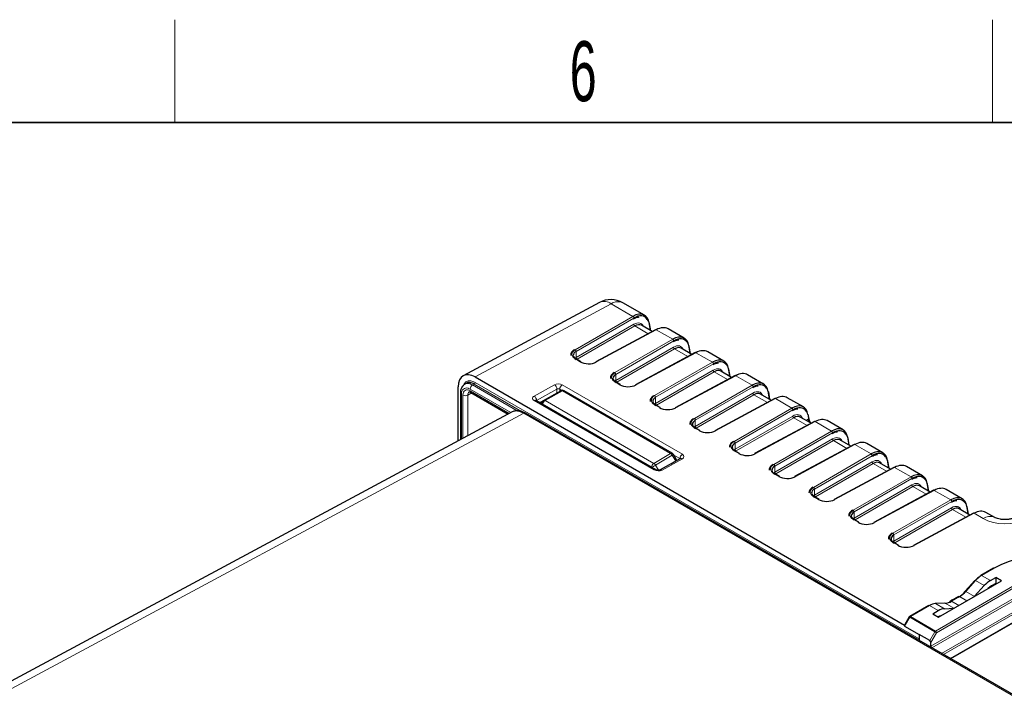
# Paper-space layout 'Blatt2' of a CAD drawing. Header units: millimetres. Extents: x 5 to 418, y 2 to 292.
# Tile 58 of 60: x 256 to 313, y 248 to 288. Entities that reach past the tile are written whole.
import ezdxf

# ---------------------------------------------------------------- set-up
doc = ezdxf.new("R2010")
doc.units = ezdxf.units.MM
doc.layers.add('SLD-0', color=7, linetype='Continuous')
doc.styles.add('SLDTEXTSTYLE0', font='TXT', dxfattribs={"width": 0.605})

psp = doc.layouts.new('Blatt2')

# ---------------------------------------------------------------- linework, layer by layer
at = {"color": 7, "linetype": 'Continuous', "lineweight": 25}
for p, q in [((289.558, 272), (281.604, 267.723)), ((292.182, 271.252), (290.921, 271.98)), ((292.831, 270.405), (289.337, 268.527)), ((292.633, 270.299), (292, 270.664)), ((292.546, 270.349), (292.476, 270.773)), ((294.502, 269.913), (293.564, 270.454)), ((294.952, 268.96), (294.319, 269.325)), ((294.865, 269.01), (294.795, 269.434)), ((296.821, 268.574), (295.883, 269.115)), ((288.462, 268.54), (288.184, 268.7)), ((295.151, 269.067), (291.657, 267.188)), ((297.271, 267.621), (296.638, 267.987)), ((297.185, 267.671), (297.115, 268.095)), ((282.292, 267.647), (307.37, 253.17)), ((290.781, 267.201), (290.504, 267.361)), ((297.47, 267.728), (293.976, 265.849)), ((299.14, 267.235), (298.203, 267.776)), ((281.302, 263.914), (281.302, 267.076)), ((281.768, 267.275), (281.681, 267.223)), ((286.283, 266.282), (287.291, 266.844)), ((293.803, 263.198), (287.489, 266.843)), ((281.438, 266.724), (281.438, 266.728)), ((281.438, 266.724), (281.438, 263.987)), ((282.048, 266.743), (284.226, 265.486)), ((292.852, 262.228), (285.838, 266.277)), ((286.083, 266.167), (286.283, 266.282)), ((299.789, 266.389), (296.295, 264.51)), ((299.591, 266.282), (298.957, 266.648)), ((299.502, 266.345), (299.434, 266.756)), ((301.46, 265.896), (300.522, 266.437)), ((293.101, 265.862), (292.823, 266.023)), ((284.447, 265.605), (253.786, 249.13)), ((338.374, 234.858), (285.231, 265.536)), ((302.109, 265.05), (298.615, 263.171)), ((301.91, 264.943), (301.277, 265.309)), ((301.782, 265.246), (301.753, 265.417)), ((303.779, 264.557), (302.841, 265.098)), ((295.42, 264.523), (295.142, 264.684)), ((304.229, 263.604), (303.596, 263.97)), ((304.14, 263.667), (304.073, 264.078)), ((297.739, 263.184), (297.461, 263.345)), ((304.428, 263.711), (300.934, 261.832)), ((306.098, 263.218), (305.161, 263.759)), ((294.295, 262.887), (293.107, 262.225)), ((294.076, 262.778), (293.876, 263.124)), ((294.082, 262.768), (294.076, 262.778)), ((306.747, 262.372), (303.253, 260.493)), ((306.549, 262.265), (305.915, 262.631)), ((306.462, 262.315), (306.392, 262.739)), ((308.418, 261.879), (307.48, 262.42)), ((300.059, 261.845), (299.781, 262.006)), ((309.067, 261.033), (305.572, 259.154)), ((308.868, 260.926), (308.235, 261.292)), ((308.781, 260.977), (308.711, 261.4)), ((310.737, 260.54), (309.799, 261.082)), ((302.378, 260.507), (302.1, 260.667)), ((311.187, 259.587), (310.554, 259.953)), ((311.1, 259.638), (311.031, 260.061)), ((304.697, 259.168), (304.419, 259.328)), ((311.386, 259.694), (307.892, 257.816)), ((312.634, 259.445), (312.119, 259.743)), ((312.634, 259.445), (312.618, 259.454)), ((307.016, 257.829), (306.739, 257.989)), ((312.568, 256.495), (311.829, 256.068)), ((312.383, 255.767), (312.692, 255.946)), ((313.026, 255.753), (312.692, 255.946)), ((312.692, 255.946), (312.692, 255.593)), ((309.36, 253.637), (313.026, 255.753)), ((311.475, 255.774), (310.906, 255.139)), ((311.46, 254.849), (312.023, 255.469)), ((312.692, 255.593), (312.447, 255.451)), ((312.692, 255.593), (312.721, 255.576)), ((310.543, 254.836), (310.067, 254.561)), ((308.781, 254.309), (307.67, 253.667)), ((309.721, 254.449), (309.152, 254.427)), ((309.693, 254.124), (310.246, 254.148)), ((310.049, 251.209), (315.122, 254.138)), ((307.64, 253.638), (307.363, 253.157)), ((309.026, 253.829), (309.335, 254.008)), ((309.026, 253.829), (309.36, 253.637)), ((307.375, 253.111), (308.224, 252.621)), ((308.224, 252.621), (308.224, 252.263)), ((308.841, 252.265), (308.224, 252.621)), ((308.901, 251.935), (308.898, 252.14))]:
    psp.add_line(p, q, dxfattribs=at)
at = {"color": 7, "linetype": 'Continuous', "lineweight": 18}
for p, q in [((290.239, 271.92), (282.292, 267.647)), ((291.511, 271.186), (290.239, 271.92)), ((288.137, 269.238), (291.511, 271.186)), ((291.568, 271.088), (288.193, 269.14)), ((288.193, 268.78), (291.56, 270.724)), ((291.617, 270.626), (288.25, 268.682)), ((292.87, 270.401), (289.376, 268.522)), ((292.4, 270.174), (291.617, 270.626)), ((292.514, 270.367), (292.455, 270.727)), ((293.83, 269.847), (292.87, 270.401)), ((290.456, 267.899), (293.83, 269.847)), ((293.887, 269.749), (290.513, 267.801)), ((288.193, 268.78), (288.193, 269.14)), ((290.513, 267.441), (293.88, 269.385)), ((293.936, 269.287), (290.569, 267.343)), ((294.72, 268.835), (293.936, 269.287)), ((294.833, 269.028), (294.774, 269.389)), ((288.423, 268.537), (288.145, 268.697)), ((295.19, 269.062), (291.695, 267.183)), ((292.775, 266.56), (296.15, 268.508)), ((296.15, 268.508), (295.19, 269.062)), ((296.206, 268.41), (292.832, 266.462)), ((292.832, 266.103), (296.199, 268.046)), ((296.256, 267.948), (292.889, 266.005)), ((297.039, 267.496), (296.256, 267.948)), ((297.153, 267.689), (297.093, 268.05)), ((290.742, 267.198), (290.465, 267.358)), ((290.513, 267.441), (290.513, 267.801)), ((297.509, 267.723), (294.015, 265.844)), ((298.469, 267.169), (297.509, 267.723)), ((284.376, 265.566), (282.004, 266.936)), ((282.006, 266.835), (284.287, 265.518)), ((282.231, 267.231), (282.144, 267.18)), ((282.144, 267.18), (284.75, 265.676)), ((285.004, 265.63), (282.231, 267.231)), ((282.287, 267.328), (308.224, 252.355)), ((285.74, 266.526), (286.928, 267.187)), ((287.067, 266.941), (285.879, 266.279)), ((287.389, 266.833), (286.382, 266.271)), ((287.067, 266.719), (287.067, 266.941)), ((287.357, 266.867), (287.237, 266.936)), ((287.237, 266.936), (287.237, 266.814)), ((287.38, 267.183), (294.395, 263.133)), ((293.703, 263.188), (287.389, 266.833)), ((295.095, 265.221), (298.469, 267.169)), ((298.526, 267.071), (295.151, 265.123)), ((281.496, 266.643), (281.496, 264.019)), ((281.582, 264.065), (281.582, 266.59)), ((282.097, 266.715), (281.863, 266.588)), ((281.863, 266.588), (281.863, 264.216)), ((292.754, 262.219), (285.74, 266.269)), ((285.879, 266.279), (285.879, 266.253)), ((286.382, 266.271), (292.73, 262.606)), ((292.832, 266.103), (292.832, 266.462)), ((295.151, 264.764), (298.518, 266.707)), ((298.575, 266.609), (295.208, 264.666)), ((299.828, 266.384), (296.334, 264.506)), ((299.358, 266.157), (298.575, 266.609)), ((299.472, 266.351), (299.413, 266.711)), ((300.788, 265.83), (299.828, 266.384)), ((286.083, 266.167), (286.059, 266.149)), ((293.062, 265.859), (292.784, 266.019)), ((297.414, 263.882), (300.788, 265.83)), ((300.845, 265.732), (297.471, 263.784)), ((285.134, 265.528), (254.336, 248.98)), ((338.276, 234.849), (285.134, 265.528)), ((295.151, 264.764), (295.151, 265.123)), ((297.471, 263.425), (300.838, 265.368)), ((300.894, 265.27), (297.527, 263.327)), ((301.678, 264.818), (300.894, 265.27)), ((301.76, 265.201), (301.614, 265.114)), ((301.76, 265.201), (301.732, 265.372)), ((295.381, 264.52), (295.103, 264.68)), ((302.147, 265.045), (298.653, 263.167)), ((299.733, 262.543), (303.108, 264.491)), ((303.108, 264.491), (302.147, 265.045)), ((303.164, 264.393), (299.79, 262.445)), ((299.79, 262.086), (303.157, 264.029)), ((303.213, 263.932), (299.847, 261.988)), ((303.997, 263.479), (303.213, 263.932)), ((304.111, 263.673), (304.051, 264.033)), ((297.7, 263.181), (297.422, 263.341)), ((297.471, 263.425), (297.471, 263.784)), ((304.467, 263.706), (300.973, 261.828)), ((305.427, 263.152), (304.467, 263.706)), ((292.73, 262.606), (293.703, 263.188)), ((293.805, 263.083), (292.832, 262.502)), ((294.395, 262.877), (293.207, 262.215)), ((293.876, 263.124), (293.805, 263.083)), ((294.005, 262.737), (293.805, 263.083)), ((294.251, 262.887), (293.894, 263.093)), ((294.076, 262.778), (294.005, 262.737)), ((294.251, 262.862), (294.251, 262.887)), ((302.053, 261.204), (305.427, 263.152)), ((305.483, 263.054), (302.109, 261.106)), ((292.832, 262.502), (293.006, 262.2)), ((293.712, 262.562), (294.005, 262.737)), ((294.005, 262.737), (294.01, 262.728)), ((299.79, 262.086), (299.79, 262.445)), ((302.109, 260.747), (305.476, 262.691)), ((305.533, 262.593), (302.166, 260.649)), ((306.786, 262.367), (303.292, 260.489)), ((306.316, 262.14), (305.533, 262.593)), ((306.43, 262.334), (306.371, 262.694)), ((307.746, 261.813), (306.786, 262.367)), ((300.02, 261.842), (299.742, 262.002)), ((304.372, 259.865), (307.746, 261.813)), ((307.803, 261.715), (304.429, 259.767)), ((302.109, 260.747), (302.109, 261.106)), ((304.429, 259.408), (307.796, 261.352)), ((307.852, 261.254), (304.485, 259.31)), ((309.105, 261.029), (305.611, 259.15)), ((308.636, 260.801), (307.852, 261.254)), ((308.749, 260.995), (308.69, 261.355)), ((310.066, 260.474), (309.105, 261.029)), ((302.339, 260.503), (302.061, 260.663)), ((306.691, 258.526), (310.066, 260.474)), ((310.122, 260.376), (306.748, 258.428)), ((306.748, 258.069), (310.115, 260.013)), ((310.171, 259.915), (306.804, 257.971)), ((310.955, 259.462), (310.171, 259.915)), ((311.069, 259.656), (311.009, 260.016)), ((304.658, 259.164), (304.38, 259.325)), ((304.429, 259.408), (304.429, 259.767)), ((311.425, 259.69), (307.931, 257.811)), ((311.951, 259.386), (311.425, 259.69)), ((306.748, 258.069), (306.748, 258.428)), ((306.977, 257.825), (306.7, 257.986)), ((312.608, 256.491), (311.869, 256.064)), ((312.383, 255.767), (311.869, 256.064)), ((309.17, 252.82), (314.068, 255.647)), ((314.125, 255.551), (309.227, 252.723)), ((311.51, 255.766), (310.941, 255.131)), ((312.023, 255.469), (311.51, 255.766)), ((308.901, 251.935), (314.134, 254.955)), ((314.191, 254.858), (308.959, 251.838)), ((310.583, 254.832), (310.107, 254.557)), ((311.007, 254.587), (310.583, 254.832)), ((311.445, 254.84), (310.941, 255.131)), ((308.821, 254.305), (307.71, 253.663)), ((309.335, 254.008), (308.821, 254.305)), ((309.748, 254.442), (309.179, 254.42)), ((309.693, 254.124), (309.179, 254.42)), ((309.533, 251.507), (314.623, 254.446)), ((314.68, 254.349), (309.645, 251.442)), ((310.252, 254.151), (309.748, 254.442)), ((315.162, 254.134), (310.073, 251.196)), ((310.531, 254.312), (310.107, 254.557)), ((307.67, 253.621), (307.375, 253.111)), ((309.13, 252.778), (307.67, 253.621)), ((307.71, 253.663), (309.17, 252.82)), ((308.841, 252.265), (309.13, 252.778)), ((309.227, 252.723), (308.898, 252.14))]:
    psp.add_line(p, q, dxfattribs=at)
at = {"color": 7, "linetype": 'Continuous', "lineweight": 25, "flags": 128}
for points in [[(299.502, 266.345), (299.502, 266.34), (299.502, 266.333)], [(286.082, 266.166), (286.06, 266.151), (286.058, 266.15)], [(304.14, 263.667), (304.141, 263.662), (304.141, 263.656)], [(310.906, 255.139), (310.905, 255.138), (310.904, 255.133), (310.905, 255.126), (310.909, 255.118)]]:
    psp.add_lwpolyline(points, dxfattribs=at)
at = {"color": 7, "linetype": 'Continuous', "lineweight": 18, "flags": 128}
for points in [[(292.832, 262.502), (292.802, 262.485), (292.77, 262.466), (292.736, 262.446), (292.702, 262.427), (292.669, 262.408), (292.638, 262.39), (292.611, 262.374), (292.605, 262.371)], [(311.51, 255.766), (311.5, 255.771), (311.49, 255.775), (311.483, 255.776), (311.477, 255.775), (311.475, 255.774)], [(310.941, 255.131), (310.931, 255.136), (310.921, 255.14), (310.914, 255.141), (310.908, 255.141), (310.906, 255.139)], [(307.64, 253.638), (307.641, 253.637), (307.645, 253.635), (307.651, 253.632), (307.659, 253.627), (307.67, 253.621)]]:
    psp.add_lwpolyline(points, dxfattribs=at)
at = {"color": 7, "linetype": 'Continuous', "lineweight": 25}
for centre, radius, start, end in [((290.221, 270.767), 1.4, 60.00269, 118.26557), ((292.433, 270.764), 0.044, 11.48, 63.10992), ((292.847, 270.369), 0.0395, 53.60191, 112.96519), ((294.752, 269.425), 0.044, 11.48, 63.10992), ((288.445, 268.504), 0.0396, 65.36022, 124.60414), ((289.353, 268.49), 0.0395, 53.60191, 112.96519), ((295.166, 269.03), 0.0395, 53.60191, 112.96519), ((297.072, 268.086), 0.044, 11.48, 63.10992), ((297.485, 267.691), 0.0395, 53.60191, 112.96519), ((287.389, 266.67), 0.2, 60.00269, 119.1388), ((290.765, 267.165), 0.0396, 65.36022, 124.60414), ((291.672, 267.152), 0.0395, 53.60191, 112.96519), ((299.391, 266.747), 0.044, 11.48, 63.10992), ((299.805, 266.352), 0.0395, 53.60191, 112.96519), ((293.084, 265.826), 0.0396, 65.36022, 124.60414), ((293.991, 265.813), 0.0395, 53.60191, 112.96519), ((301.71, 265.408), 0.044, 11.48, 63.10992), ((302.124, 265.013), 0.0395, 53.60191, 112.96519), ((295.403, 264.487), 0.0396, 65.36022, 124.60414), ((296.311, 264.474), 0.0395, 53.60191, 112.96519), ((304.03, 264.069), 0.044, 11.48, 63.10992), ((304.443, 263.675), 0.0395, 53.60191, 112.96519), ((293.703, 263.024), 0.2, 30.00252, 60.00269), ((297.723, 263.148), 0.0396, 65.36022, 124.60414), ((298.63, 263.135), 0.0395, 53.60191, 112.96519), ((306.349, 262.73), 0.044, 11.48, 63.10992), ((306.763, 262.336), 0.0395, 53.60191, 112.96519), ((300.042, 261.809), 0.0396, 65.36022, 124.60414), ((300.949, 261.796), 0.0395, 53.60191, 112.96519), ((308.668, 261.391), 0.044, 11.48, 63.10992), ((309.082, 260.997), 0.0395, 53.60191, 112.96519), ((302.361, 260.471), 0.0396, 65.36022, 124.60414), ((303.269, 260.457), 0.0395, 53.60191, 112.96519), ((310.988, 260.052), 0.044, 11.48, 63.10992), ((311.401, 259.658), 0.0395, 53.60191, 112.96519), ((304.681, 259.132), 0.0396, 65.36022, 124.60414), ((305.588, 259.118), 0.0395, 53.60191, 112.96519), ((307, 257.793), 0.0396, 65.36022, 124.60414), ((307.907, 257.779), 0.0395, 53.60191, 112.96519), ((316.228, 249.542), 7.835, 62.48054, 117.51946), ((312.584, 256.458), 0.0402, 54.38242, 114.30712), ((312.528, 254.833), 1.396, 120.82793, 138.78045), ((312.635, 254.78), 1.496, 120.82793, 138.78045), ((311.845, 256.032), 0.0402, 54.38242, 114.30712), ((309.708, 256.169), 1.596, 300.82793, 318.78045), ((309.816, 256.117), 1.496, 300.82793, 318.78045), ((309.236, 253.63), 0.792, 94.05673, 121.56592), ((309.154, 254.377), 0.0496, 59.25628, 91.9406), ((309.692, 255.232), 0.792, 274.05673, 301.56592), ((310.084, 254.525), 0.0402, 54.38242, 114.30712), ((307.71, 253.598), 0.08, 119.99731, 150), ((309.026, 251.942), 0.124, 183.30647, 230.20016)]:
    psp.add_arc(centre, radius, start, end, dxfattribs=at)
at = {"color": 7, "linetype": 'Continuous', "lineweight": 18}
for centre, radius, start, end in [((289.828, 271.363), 0.692, 53.60191, 112.96519), ((290.632, 271.35), 0.693, 65.33229, 124.63207), ((291.448, 271.084), 0.119, 1.72152, 58.27848), ((291.68, 270.728), 0.119, 181.72152, 238.27848), ((292.427, 270.768), 0.0493, 304.21163, 5.03558), ((293.768, 269.745), 0.119, 1.72152, 58.27848), ((288.074, 269.136), 0.119, 1.72152, 58.27848), ((293.999, 269.389), 0.119, 181.72152, 238.27848), ((294.746, 269.429), 0.0493, 304.21163, 5.03558), ((288.168, 268.664), 0.0396, 65.36022, 124.60414), ((288.313, 268.784), 0.119, 181.72152, 238.27848), ((296.087, 268.406), 0.119, 1.72152, 58.27848), ((296.318, 268.05), 0.119, 181.72152, 238.27848), ((297.066, 268.09), 0.0493, 304.21163, 5.03558), ((290.393, 267.797), 0.119, 1.72152, 58.27848), ((290.487, 267.325), 0.0396, 65.36022, 124.60414), ((290.632, 267.445), 0.119, 181.72152, 238.27848), ((282.311, 266.922), 0.308, 122.91809, 177.3706), ((282.105, 266.824), 0.0988, 173.76303, 234.92479), ((282.164, 267.334), 0.123, 302.91809, 357.3706), ((286.764, 266.933), 0.303, 1.58347, 57.26691), ((287.543, 266.923), 0.307, 121.9772, 177.4454), ((287.33, 266.755), 0.0976, 53.25708, 114.08543), ((287.447, 266.751), 0.101, 65.69288, 125.61758), ((298.406, 267.067), 0.119, 1.72152, 58.27848), ((281.533, 266.731), 0.096, 184.09434, 247.2258), ((281.724, 266.863), 0.308, 242.65648, 296.76622), ((285.576, 266.271), 0.303, 1.58347, 57.26691), ((285.796, 266.187), 0.099, 65.36022, 124.60414), ((286.386, 266.135), 0.18, 125.0418, 207.44895), ((286.55, 266.01), 0.311, 122.81131, 173.61212), ((286.323, 266.193), 0.0976, 53.25708, 114.08543), ((292.713, 266.458), 0.119, 1.72152, 58.27848), ((298.638, 266.711), 0.119, 181.72152, 238.27848), ((299.385, 266.751), 0.0493, 304.21163, 5.03558), ((292.806, 265.987), 0.0396, 65.36022, 124.60414), ((292.951, 266.106), 0.119, 181.72152, 238.27848), ((300.726, 265.728), 0.119, 1.72152, 58.27848), ((285.19, 265.446), 0.099, 65.35414, 124.58522), ((295.032, 265.119), 0.119, 1.72152, 58.27848), ((300.957, 265.372), 0.119, 181.72152, 238.27848), ((301.704, 265.413), 0.0493, 304.21163, 5.03558), ((301.732, 265.242), 0.0493, 304.21163, 5.03558), ((295.126, 264.648), 0.0396, 65.36022, 124.60414), ((295.271, 264.767), 0.119, 181.72152, 238.27848), ((303.045, 264.389), 0.119, 1.72152, 58.27848), ((303.276, 264.033), 0.119, 181.72152, 238.27848), ((304.024, 264.074), 0.0493, 304.21163, 5.03558), ((297.351, 263.781), 0.119, 1.72152, 58.27848), ((297.445, 263.309), 0.0396, 65.36022, 124.60414), ((297.59, 263.428), 0.119, 181.72152, 238.27848), ((293.761, 263.106), 0.101, 65.69288, 125.61758), ((293.555, 262.942), 0.287, 29.47073, 58.96593), ((294.557, 262.873), 0.307, 121.9772, 177.4454), ((294.336, 262.794), 0.101, 54.63713, 113.91254), ((305.364, 263.051), 0.119, 1.72152, 58.27848), ((292.899, 262.345), 0.311, 122.81131, 173.61212), ((292.582, 262.361), 0.287, 29.47073, 58.96593), ((292.811, 262.138), 0.0989, 65.19275, 124.6183), ((293.148, 262.132), 0.101, 54.63777, 113.90476), ((299.671, 262.442), 0.119, 1.72152, 58.27848), ((305.596, 262.694), 0.119, 181.72152, 238.27848), ((306.343, 262.735), 0.0493, 304.21163, 5.03558), ((299.764, 261.97), 0.0396, 65.36022, 124.60414), ((299.909, 262.089), 0.119, 181.72152, 238.27848), ((307.683, 261.712), 0.119, 1.72152, 58.27848), ((301.99, 261.103), 0.119, 1.72152, 58.27848), ((307.915, 261.355), 0.119, 181.72152, 238.27848), ((308.662, 261.396), 0.0493, 304.21163, 5.03558), ((302.084, 260.631), 0.0396, 65.36022, 124.60414), ((302.229, 260.75), 0.119, 181.72152, 238.27848), ((310.003, 260.373), 0.119, 1.72152, 58.27848), ((310.234, 260.016), 0.119, 181.72152, 238.27848), ((310.982, 260.057), 0.0493, 304.21163, 5.03558), ((304.309, 259.764), 0.119, 1.72152, 58.27848), ((304.403, 259.292), 0.0396, 65.36022, 124.60414), ((304.548, 259.412), 0.119, 181.72152, 238.27848), ((312.347, 258.809), 0.699, 67.18309, 124.47594), ((306.629, 258.425), 0.119, 1.72152, 58.27848), ((306.722, 257.953), 0.0396, 65.36022, 124.60414), ((306.867, 258.073), 0.119, 181.72152, 238.27848), ((310.559, 254.799), 0.0402, 54.38242, 114.30712), ((308.797, 254.272), 0.0402, 54.38242, 114.30712), ((309.723, 254.4), 0.0496, 59.25628, 91.9406), ((307.686, 253.631), 0.0402, 54.38242, 114.30712), ((307.771, 253.565), 0.115, 121.95467, 151.14439), ((309.232, 252.722), 0.115, 121.95467, 151.14439), ((304.827, 245.056), 8.84, 60.14978, 60.86879), ((309.104, 252.716), 0.123, 3.22965, 57.34774)]:
    psp.add_arc(centre, radius, start, end, dxfattribs=at)
at = {"color": 7, "linetype": 'Continuous', "lineweight": 25}
for centre, major_axis, ratio, start_param, end_param in [((291.494, 270.032), (0.683, 1.222), 0.567804, 5.664277, 7.043087), ((291.552, 270), (0.643, 1.153), 0.567218, 6.008824, 7.042622), ((291.607, 269.967), (0.389, 0.699), 0.566193, 6.273948, 7.041811), ((292.853, 269.248), (0.717, 1.202), 0.586803, 0.008503, 0.776367), ((293.813, 268.694), (0.683, 1.222), 0.567804, 5.664277, 7.043087), ((293.871, 268.661), (0.643, 1.153), 0.567218, 6.008824, 7.042622), ((288.625, 268.899), (0.6, -0.01), 0.565757, 2.383153, 3.936496), ((293.927, 268.628), (0.389, 0.699), 0.566193, 6.273948, 7.041811), ((295.172, 267.909), (0.717, 1.202), 0.586803, 0.008503, 0.776367), ((288.625, 268.54), (0.6, -0.008), 0.568489, 2.380984, 2.590407), ((288.904, 268.804), (0.68, -0.01), 0.567125, 3.935417, 5.48876), ((296.133, 267.355), (0.683, 1.222), 0.567804, 5.664277, 7.043087), ((296.19, 267.323), (0.643, 1.153), 0.567218, 6.008824, 7.042622), ((282.292, 266.504), (-0.7, 1.213), 0.577206, 5.498021, 7.068512), ((296.246, 267.289), (0.389, 0.699), 0.566193, 6.273948, 7.041811), ((290.944, 267.56), (0.6, -0.01), 0.565757, 2.383153, 3.936496), ((290.944, 267.201), (0.6, -0.008), 0.568489, 2.380984, 2.590407), ((297.491, 266.57), (0.717, 1.202), 0.586803, 0.008503, 0.776367), ((298.452, 266.016), (0.683, 1.222), 0.567804, 5.664277, 7.043087), ((291.223, 267.466), (0.68, -0.01), 0.567125, 3.935417, 5.48876), ((298.51, 265.984), (0.643, 1.153), 0.567218, 6.008824, 7.042622), ((293.264, 266.221), (0.6, -0.01), 0.565757, 2.383153, 3.936496), ((298.565, 265.95), (0.389, 0.699), 0.566193, 6.273948, 7.041811), ((299.811, 265.231), (0.717, 1.202), 0.586803, 0.008503, 0.776367), ((285.132, 264.383), (-0.695, 1.216), 0.577273, 5.500542, 6.268088), ((293.264, 265.862), (0.6, -0.008), 0.568489, 2.380984, 2.590407), ((293.542, 266.127), (0.68, -0.01), 0.567125, 3.935417, 5.48876), ((300.771, 264.677), (0.683, 1.222), 0.567804, 5.664277, 7.043087), ((300.829, 264.645), (0.643, 1.153), 0.567218, 6.008824, 7.042622), ((295.583, 264.882), (0.6, -0.01), 0.565757, 2.383153, 3.936496), ((300.884, 264.611), (0.389, 0.699), 0.566193, 6.273948, 7.041811), ((302.313, 264.955), (-0.48, 0.626), 0.469328, 0.720972, 1.205714), ((302.13, 263.892), (0.717, 1.202), 0.586803, 0.008503, 0.776367), ((295.583, 264.523), (0.6, -0.008), 0.568489, 2.380984, 2.590407), ((295.862, 264.788), (0.68, -0.01), 0.567125, 3.935417, 5.48876), ((303.091, 263.338), (0.683, 1.222), 0.567804, 5.664277, 7.043087), ((303.148, 263.306), (0.643, 1.153), 0.567218, 6.008824, 7.042622), ((303.204, 263.273), (0.389, 0.699), 0.566193, 6.273948, 7.041811), ((297.902, 263.543), (0.6, -0.01), 0.565757, 2.383153, 3.936496), ((297.902, 263.184), (0.6, -0.008), 0.568489, 2.380984, 2.590407), ((304.449, 262.554), (0.717, 1.202), 0.586803, 0.008503, 0.776367), ((305.41, 261.999), (0.683, 1.222), 0.567804, 5.664277, 7.043087), ((298.181, 263.449), (0.68, -0.01), 0.567125, 3.935417, 5.48876), ((305.467, 261.967), (0.643, 1.153), 0.567218, 6.008824, 7.042622), ((300.222, 262.204), (0.6, -0.01), 0.565757, 2.383153, 3.936496), ((305.523, 261.934), (0.389, 0.699), 0.566193, 6.273948, 7.041811), ((306.769, 261.215), (0.717, 1.202), 0.586803, 0.008503, 0.776367), ((300.222, 261.845), (0.6, -0.008), 0.568489, 2.380984, 2.590407), ((300.5, 262.11), (0.68, -0.01), 0.567125, 3.935417, 5.48876), ((307.729, 260.66), (0.683, 1.222), 0.567804, 5.664277, 7.043087), ((307.787, 260.628), (0.643, 1.153), 0.567218, 6.008824, 7.042622), ((302.541, 260.865), (0.6, -0.01), 0.565757, 2.383153, 3.936496), ((307.842, 260.595), (0.389, 0.699), 0.566193, 6.273948, 7.041811), ((309.088, 259.876), (0.717, 1.202), 0.586803, 0.008503, 0.776367), ((302.541, 260.506), (0.6, -0.008), 0.568489, 2.380984, 2.590407), ((302.82, 260.771), (0.68, -0.01), 0.567125, 3.935417, 5.48876), ((310.049, 259.321), (0.683, 1.222), 0.567804, 5.664277, 7.043087), ((310.106, 259.289), (0.643, 1.153), 0.567218, 6.008824, 7.042622), ((310.162, 259.256), (0.389, 0.699), 0.566193, 6.273948, 7.041811), ((304.86, 259.527), (0.6, -0.01), 0.565757, 2.383153, 3.936496), ((304.86, 259.167), (0.6, -0.008), 0.568489, 2.380984, 2.590407), ((311.407, 258.537), (0.717, 1.202), 0.586803, 0.008503, 0.776367), ((305.139, 259.432), (0.68, -0.01), 0.567125, 3.935417, 5.48876), ((307.18, 258.188), (0.6, -0.01), 0.565757, 2.383153, 3.936496), ((307.18, 257.828), (0.6, -0.008), 0.568489, 2.380984, 2.590407), ((307.458, 258.093), (0.68, -0.01), 0.567125, 3.935417, 5.48876), ((312.369, 254.796), (0.615, 1.03), 0.56722, 0.793746, 1.230078), ((312.432, 254.48), (0.615, 1.03), 0.56722, 0.793746, 1.054713), ((309.321, 253.036), (0.615, 1.03), 0.56722, 0.357413, 0.793746), ((309.246, 252.641), (0.615, 1.03), 0.56722, 0.532778, 0.706048), ((307.455, 253.157), (0.0971, 0.026), 0.51759, 2.664011, 3.619289), ((308.842, 252.172), (-0.0266, 0.0974), 0.512471, 4.247129, 5.805584)]:
    psp.add_ellipse(centre, major_axis=major_axis, ratio=ratio, start_param=start_param, end_param=end_param, dxfattribs=at)
at = {"color": 7, "linetype": 'Continuous', "lineweight": 18}
for centre, major_axis, ratio, start_param, end_param in [((291.55, 269.999), (0.429, 0.769), 0.567218, 5.847759, 7.042622), ((291.552, 270), (0.643, 1.153), 0.567218, 5.663812, 6.008824), ((293.871, 268.661), (0.643, 1.153), 0.567218, 5.663812, 6.008824), ((288.626, 268.965), (0.68, -0.01), 0.567125, 2.382074, 3.935417), ((293.869, 268.66), (0.429, 0.769), 0.567218, 5.847759, 7.042622), ((296.188, 267.321), (0.429, 0.769), 0.567218, 5.847759, 7.042622), ((296.19, 267.323), (0.643, 1.153), 0.567218, 5.663812, 6.008824), ((290.945, 267.626), (0.68, -0.01), 0.567125, 2.382074, 3.935417), ((282.007, 266.345), (-0.3, 0.52), 0.577206, 5.498021, 7.068512), ((282.148, 266.426), (-0.205, 0.344), 0.576943, 6.261428, 7.059805), ((287.154, 267.057), (0.32, -0.005), 0.567125, 0.793824, 2.36462), ((287.152, 266.892), (0.12, -0.005), 0.549843, 0.806585, 2.377382), ((298.508, 265.982), (0.429, 0.769), 0.567218, 5.847759, 7.042622), ((298.51, 265.984), (0.643, 1.153), 0.567218, 5.663812, 6.008824), ((285.966, 266.395), (0.32, -0.005), 0.567125, 2.36462, 3.935417), ((285.964, 266.23), (0.12, -0.005), 0.549843, 2.377382, 2.818523), ((293.265, 266.287), (0.68, -0.01), 0.567125, 2.382074, 3.935417), ((300.829, 264.645), (0.643, 1.153), 0.567218, 5.663812, 6.008824), ((295.584, 264.948), (0.68, -0.01), 0.567125, 2.382074, 3.935417), ((300.827, 264.644), (0.429, 0.769), 0.567218, 5.847759, 7.042622), ((303.146, 263.305), (0.429, 0.769), 0.567218, 5.847759, 7.042622), ((303.148, 263.306), (0.643, 1.153), 0.567218, 5.663812, 6.008824), ((297.903, 263.609), (0.68, -0.01), 0.567125, 2.382074, 3.935417), ((294.166, 262.843), (0.12, -0.005), 0.549843, 0.543943, 0.806585), ((294.169, 263.007), (0.32, -0.005), 0.567125, 5.506213, 7.077009), ((305.466, 261.966), (0.429, 0.769), 0.567218, 5.847759, 7.042622), ((305.467, 261.967), (0.643, 1.153), 0.567218, 5.663812, 6.008824), ((292.981, 262.346), (0.32, -0.005), 0.567125, 3.935417, 5.506213), ((300.223, 262.27), (0.68, -0.01), 0.567125, 2.382074, 3.935417), ((307.787, 260.628), (0.643, 1.153), 0.567218, 5.663812, 6.008824), ((302.542, 260.931), (0.68, -0.01), 0.567125, 2.382074, 3.935417), ((307.785, 260.627), (0.429, 0.769), 0.567218, 5.847759, 7.042622), ((310.104, 259.288), (0.429, 0.769), 0.567218, 5.847759, 7.042622), ((310.106, 259.289), (0.643, 1.153), 0.567218, 5.663812, 6.008824), ((304.861, 259.592), (0.68, -0.01), 0.567125, 2.382074, 3.935417), ((313.248, 260.108), (1.817, 0.001), 0.566679, 3.91714, 5.465592), ((307.181, 258.254), (0.68, -0.01), 0.567125, 2.382074, 3.935417)]:
    psp.add_ellipse(centre, major_axis=major_axis, ratio=ratio, start_param=start_param, end_param=end_param, dxfattribs=at)
at = {"color": 7, "linetype": 'Continuous', "lineweight": 25}
for points, knots in [([(291.55, 271.05), (291.596, 271.075), (291.71, 271.136), (291.809, 271.145), (291.869, 271.151)], [0, 0, 0, 0, 0.402646, 1, 1, 1, 1]), ([(293.869, 269.711), (293.915, 269.736), (294.029, 269.797), (294.129, 269.807), (294.188, 269.812)], [0, 0, 0, 0, 0.402646, 1, 1, 1, 1]), ([(288.096, 269.241), (288.059, 269.217), (287.965, 269.154), (287.874, 269.034), (287.874, 268.936), (287.873, 268.897)], [0, 0, 0, 0, 0.277388, 0.709439, 1, 1, 1, 1]), ([(296.189, 268.373), (296.235, 268.397), (296.349, 268.458), (296.448, 268.468), (296.508, 268.473)], [0, 0, 0, 0, 0.402646, 1, 1, 1, 1]), ([(290.415, 267.902), (290.378, 267.878), (290.284, 267.815), (290.194, 267.695), (290.193, 267.597), (290.193, 267.558)], [0, 0, 0, 0, 0.277388, 0.709439, 1, 1, 1, 1]), ([(281.663, 267.21), (281.611, 267.164), (281.506, 267.072), (281.443, 266.888), (281.443, 266.77), (281.443, 266.728)], [0, 0, 0, 0, 0.383141, 0.775232, 1, 1, 1, 1]), ([(282.231, 267.231), (282.231, 267.231), (282.157, 267.273), (282.012, 267.325), (281.851, 267.329), (281.789, 267.277), (281.774, 267.265)], [0, 0, 0, 0, 0.000033, 0.429805, 0.858889, 1, 1, 1, 1]), ([(281.948, 266.772), (281.948, 266.772), (281.949, 266.774), (281.956, 266.778), (282.01, 266.764), (282.041, 266.747), (282.048, 266.743)], [0, 0, 0, 0, 0.053386, 0.546136, 0.902846, 1, 1, 1, 1]), ([(298.508, 267.034), (298.554, 267.058), (298.668, 267.119), (298.767, 267.129), (298.827, 267.134)], [0, 0, 0, 0, 0.402646, 1, 1, 1, 1]), ([(285.838, 266.277), (285.833, 266.281), (285.827, 266.285), (285.828, 266.283), (285.829, 266.283)], [0, 0, 0, 0, 0.795049, 1, 1, 1, 1]), ([(292.735, 266.563), (292.698, 266.539), (292.604, 266.476), (292.513, 266.357), (292.512, 266.258), (292.512, 266.219)], [0, 0, 0, 0, 0.2773885, 0.7094385, 1, 1, 1, 1]), ([(285.231, 265.536), (285.175, 265.565), (285.021, 265.644), (284.789, 265.7), (284.63, 265.659), (284.563, 265.642)], [0, 0, 0, 0, 0.254077, 0.686878, 1, 1, 1, 1]), ([(300.827, 265.695), (300.873, 265.719), (300.987, 265.78), (301.087, 265.79), (301.146, 265.795)], [0, 0, 0, 0, 0.402646, 1, 1, 1, 1]), ([(295.054, 265.224), (295.017, 265.2), (294.923, 265.137), (294.832, 265.018), (294.832, 264.919), (294.831, 264.88)], [0, 0, 0, 0, 0.277388, 0.709439, 1, 1, 1, 1]), ([(301.834, 264.987), (301.83, 264.994), (301.787, 265.07), (301.773, 265.139), (301.76, 265.201)], [0, 0, 0, 0, 0.091487, 1, 1, 1, 1]), ([(303.147, 264.356), (303.192, 264.38), (303.306, 264.441), (303.406, 264.451), (303.465, 264.457)], [0, 0, 0, 0, 0.402646, 1, 1, 1, 1]), ([(297.373, 263.885), (297.336, 263.861), (297.242, 263.798), (297.152, 263.679), (297.151, 263.58), (297.151, 263.541)], [0, 0, 0, 0, 0.277388, 0.709439, 1, 1, 1, 1]), ([(294.302, 262.891), (294.303, 262.892), (294.304, 262.893), (294.299, 262.889), (294.295, 262.887)], [0, 0, 0, 0, 0.363971, 1, 1, 1, 1]), ([(305.466, 263.017), (305.512, 263.041), (305.626, 263.103), (305.725, 263.112), (305.785, 263.118)], [0, 0, 0, 0, 0.402646, 1, 1, 1, 1]), ([(293.107, 262.225), (293.1, 262.221), (293.086, 262.215), (293.048, 262.204), (292.999, 262.198), (292.945, 262.2), (292.897, 262.209), (292.866, 262.22), (292.856, 262.226), (292.852, 262.228)], [0, 0, 0, 0, 0.1399671, 0.2812157, 0.4379432, 0.6070315, 0.7791452, 0.9212762, 1, 1, 1, 1]), ([(299.692, 262.547), (299.656, 262.522), (299.562, 262.459), (299.471, 262.34), (299.47, 262.242), (299.47, 262.202)], [0, 0, 0, 0, 0.277388, 0.709439, 1, 1, 1, 1]), ([(307.785, 261.678), (307.831, 261.703), (307.945, 261.764), (308.045, 261.773), (308.104, 261.779)], [0, 0, 0, 0, 0.402646, 1, 1, 1, 1]), ([(302.012, 261.208), (301.975, 261.183), (301.881, 261.121), (301.79, 261.001), (301.79, 260.903), (301.789, 260.863)], [0, 0, 0, 0, 0.277388, 0.709439, 1, 1, 1, 1]), ([(310.105, 260.339), (310.15, 260.364), (310.264, 260.425), (310.364, 260.434), (310.423, 260.44)], [0, 0, 0, 0, 0.402646, 1, 1, 1, 1]), ([(304.331, 259.869), (304.294, 259.844), (304.2, 259.782), (304.11, 259.662), (304.109, 259.564), (304.109, 259.524)], [0, 0, 0, 0, 0.277388, 0.709439, 1, 1, 1, 1]), ([(313.817, 259.44), (313.8, 259.431), (313.76, 259.411), (313.63, 259.368), (313.435, 259.332), (313.199, 259.319), (312.969, 259.339), (312.788, 259.38), (312.677, 259.422), (312.647, 259.438), (312.634, 259.445)], [0, 0, 0, 0, 0.093954, 0.224001, 0.363752, 0.513845, 0.667419, 0.795873, 0.912919, 1, 1, 1, 1]), ([(306.65, 258.53), (306.614, 258.505), (306.519, 258.443), (306.429, 258.323), (306.428, 258.225), (306.428, 258.185)], [0, 0, 0, 0, 0.277388, 0.709439, 1, 1, 1, 1]), ([(310.232, 254.657), (310.19, 254.645), (310.091, 254.616), (310.029, 254.554), (309.994, 254.519)], [0, 0, 0, 0, 0.42433, 1, 1, 1, 1])]:
    psp.add_open_spline(points, degree=3, knots=knots, dxfattribs=at)
at = {"color": 7, "linetype": 'Continuous', "lineweight": 18}
for points, knots in [([(281.641, 267.186), (281.654, 267.222), (281.694, 267.33), (281.837, 267.417), (282.046, 267.44), (282.206, 267.366), (282.287, 267.328)], [0, 0, 0, 0, 0.142658, 0.427343, 0.713492, 1, 1, 1, 1]), ([(282.004, 266.936), (281.966, 266.955), (281.871, 267.002), (281.728, 267.014), (281.599, 266.955), (281.513, 266.829), (281.502, 266.705), (281.496, 266.643)], [0, 0, 0, 0, 0.144179, 0.35662, 0.574262, 0.787153, 1, 1, 1, 1]), ([(281.673, 267.206), (281.713, 267.23), (281.804, 267.284), (281.975, 267.263), (282.095, 267.204), (282.144, 267.18)], [0, 0, 0, 0, 0.3191063, 0.7252927, 1, 1, 1, 1])]:
    psp.add_open_spline(points, degree=3, knots=knots, dxfattribs=at)
at = {"layer": 'SLD-0', "lineweight": 18}
for p, q in [((264.75, 282.5), (264.75, 288.5)), ((312.5, 282.5), (312.5, 288.5))]:
    psp.add_line(p, q, dxfattribs=at)
at = {"layer": 'SLD-0', "lineweight": 35}
psp.add_line((408, 282.5), (26, 282.5), dxfattribs=at)

# ---------------------------------------------------------------- texts
at = {"layer": 'SLD-0', "insert": (288.603, 287.243), "char_height": 3.5, "attachment_point": 2, "style": 'SLDTEXTSTYLE0'}
psp.add_mtext('6', dxfattribs=at)

doc.saveas('drawing.dxf')
